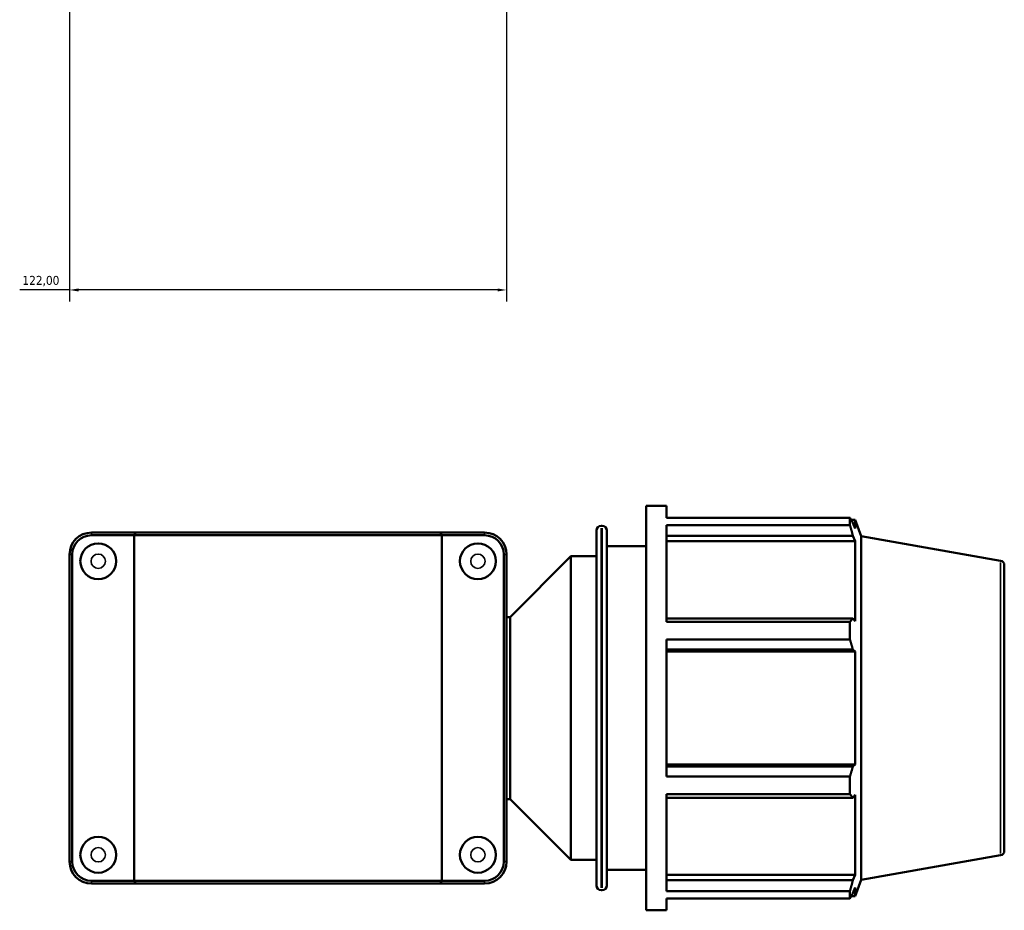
# Model space of a CAD drawing. Header units: millimetres. Extents: x 0 to 1053, y -24 to 1487.
# Tile 6 of 8: x 321 to 596, y 806 to 1054. Entities that reach past the tile are written whole.
import ezdxf

# ---------------------------------------------------------------- set-up
doc = ezdxf.new("R2010")
doc.units = ezdxf.units.MM
for name, color, linetype, lineweight in [('Dimension (ISO)', 7, 'Continuous', 25), ('Visible (ISO)', 7, 'Continuous', 50), ('Visible Narrow (ISO)', 7, 'Continuous', 35)]:
    doc.layers.add(name, color=color, linetype=linetype, lineweight=lineweight)
doc.styles.add('Note Text (ISO)', font='tahoma.ttf')
doc.dimstyles.new('Default (ISO)', dxfattribs={"dimtxt": 2.5, "dimasz": 2.5, "dimexe": 3.175, "dimexo": 0, "dimgap": 0.762, "dimtad": 1, "dimrnd": 1e-08, "dimzin": 0, "dimtxsty": 'Note Text (ISO)', "dimcen": 0.09, "dimdle": 10, "dimclrd": 256, "dimclre": 256, "dimclrt": 256, "dimazin": 0, "dimtfac": 1.40208, "dimtmove": 0, "dimatfit": 3, "dimfxl": 1, "dimtolj": 1, "dimtzin": 0, "dimlwd": -1, "dimlwe": -1, "dimarcsym": 0})

# ---------------------------------------------------------------- blocks, each defined once
blk = doc.blocks.new('*D13')
at = {"layer": 'Defpoints', "color": 0, "transparency": 16777216}
for p in [(334.78, 1108.77), (456.78, 1108.77), (334.78, 978.77)]:
    blk.add_point(p, dxfattribs=at)
at = {"layer": 'Dimension (ISO)', "transparency": 16777216}
for p, q in [((334.78, 1108.77), (334.78, 975.59)), ((456.78, 1108.77), (456.78, 975.59)), ((334.78, 978.77), (320.85, 978.77)), ((454.28, 978.77), (337.28, 978.77))]:
    blk.add_line(p, q, dxfattribs=at)
for points in [[(337.28, 979.19), (337.28, 978.35), (334.78, 978.77)], [(454.28, 979.19), (454.28, 978.35), (456.78, 978.77)]]:
    blk.add_solid(points, dxfattribs=at)
at = {"layer": 'Dimension (ISO)', "color": 232, "true_color": 0xca0064, "transparency": 16777216, "insert": (321.61, 982.7), "char_height": 2.5, "attachment_point": 1, "style": 'Note Text (ISO)'}
blk.add_mtext('\\A1;122,00', dxfattribs=at)

msp = doc.modelspace()

# ---------------------------------------------------------------- linework, layer by layer
at = {"layer": 'Visible (ISO)'}
for p, q in [((495.781, 805.501), (495.781, 918.501)), ((495.781, 918.501), (501.431, 918.501)), ((501.431, 915.163), (501.431, 918.501)), ((483.184, 912.851), (483.521, 912.851)), ((501.431, 915.163), (552.689, 915.163)), ((501.431, 886.064), (501.431, 913.12)), ((552.689, 913.12), (501.431, 913.12)), ((552.689, 913.12), (552.689, 915.163)), ((553.047, 914.546), (554.128, 914.546)), ((554.128, 912.114), (553.511, 913.73)), ((554.128, 912.114), (554.128, 914.546)), ((555.781, 910.004), (554.128, 914.546)), ((353.313, 911.001), (340.881, 911.001)), ((340.881, 910.251), (352.82, 910.251)), ((438.743, 910.251), (352.82, 910.251)), ((352.82, 813.751), (352.82, 910.251)), ((353.313, 911.001), (438.249, 911.001)), ((450.681, 911.001), (438.249, 911.001)), ((438.743, 910.251), (450.681, 910.251)), ((438.743, 813.751), (438.743, 910.251)), ((481.924, 812.411), (481.924, 911.591)), ((484.781, 911.591), (484.781, 812.411)), ((501.431, 910.112), (553.511, 910.112)), ((553.511, 910.112), (554.128, 908.609)), ((501.431, 908.609), (554.128, 908.609)), ((554.128, 886.263), (554.128, 908.609)), ((555.781, 813.998), (555.781, 910.004)), ((594.74, 903.134), (555.781, 910.004)), ((334.781, 904.901), (334.781, 819.101)), ((335.531, 819.101), (335.531, 904.901)), ((456.031, 904.901), (456.031, 819.101)), ((456.781, 819.101), (456.781, 904.901)), ((484.781, 907.201), (495.781, 907.201)), ((457.831, 887.426), (474.781, 904.376)), ((474.781, 819.626), (474.781, 904.376)), ((474.781, 904.376), (481.924, 904.376)), ((595.781, 901.894), (595.781, 822.108)), ((456.781, 887.426), (457.831, 887.426)), ((457.831, 836.576), (457.831, 887.426)), ((553.511, 887.046), (501.431, 887.046)), ((501.431, 886.064), (552.689, 886.064)), ((552.689, 881.132), (552.689, 886.064)), ((554.128, 886.263), (553.511, 887.046)), ((501.431, 842.87), (501.431, 881.132)), ((552.689, 881.132), (501.431, 881.132)), ((501.431, 878.311), (553.511, 878.311)), ((501.431, 877.801), (554.128, 877.801)), ((553.511, 878.311), (554.128, 877.801)), ((554.128, 846.2), (554.128, 877.801)), ((501.431, 846.2), (554.128, 846.2)), ((553.511, 845.691), (501.431, 845.691)), ((554.128, 846.2), (553.511, 845.691)), ((501.431, 842.87), (552.689, 842.87)), ((552.689, 837.937), (552.689, 842.87)), ((456.781, 836.576), (457.831, 836.576)), ((457.831, 836.576), (474.781, 819.626)), ((501.431, 810.881), (501.431, 837.937)), ((552.689, 837.937), (501.431, 837.937)), ((501.431, 836.956), (553.511, 836.956)), ((553.511, 836.956), (554.128, 837.738)), ((554.128, 815.393), (554.128, 837.738)), ((474.781, 819.626), (481.924, 819.626)), ((594.74, 820.867), (555.781, 813.998)), ((484.781, 816.801), (495.781, 816.801)), ((501.431, 815.393), (554.128, 815.393)), ((553.511, 813.889), (501.431, 813.889)), ((554.128, 815.393), (553.511, 813.889)), ((555.781, 813.998), (554.128, 809.456)), ((352.82, 813.751), (340.881, 813.751)), ((340.881, 813.001), (353.313, 813.001)), ((352.82, 813.751), (438.743, 813.751)), ((438.249, 813.001), (353.313, 813.001)), ((438.249, 813.001), (450.681, 813.001)), ((450.681, 813.751), (438.743, 813.751)), ((483.184, 811.151), (483.521, 811.151)), ((553.511, 810.271), (554.128, 811.888)), ((554.128, 809.456), (554.128, 811.888)), ((501.431, 810.881), (552.689, 810.881)), ((501.431, 805.501), (501.431, 808.838)), ((552.689, 808.838), (501.431, 808.838)), ((552.689, 808.838), (552.689, 810.881)), ((553.047, 809.456), (554.128, 809.456)), ((495.781, 805.501), (501.431, 805.501))]:
    msp.add_line(p, q, dxfattribs=at)
for centre in [(342.781, 903.001), (448.781, 903.001), (342.781, 821.001), (448.781, 821.001)]:
    msp.add_circle(centre, 5, dxfattribs=at)
for centre, radius, start, end in [((483.184, 911.591), 1.26, 90, 180), ((483.521, 911.591), 1.26, 0, 90), ((340.881, 904.901), 6.1, 90, 180), ((340.881, 904.901), 5.35, 90, 180), ((450.681, 904.901), 6.1, 0, 90), ((450.681, 904.901), 5.35, 0, 90), ((594.521, 901.894), 1.26, 0, 80), ((594.521, 822.108), 1.26, 280, 0), ((340.881, 819.101), 6.1, 180, 270), ((340.881, 819.101), 5.35, 180, 270), ((450.681, 819.101), 6.1, 270, 0), ((450.681, 819.101), 5.35, 270, 0), ((483.184, 812.411), 1.26, 180, 270), ((483.521, 812.411), 1.26, 270, 0)]:
    msp.add_arc(centre, radius, start, end, dxfattribs=at)
for points, weights in [([(552.689, 915.163), (553.116, 914.432), (553.511, 913.73)], [1, 1.00175658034, 1.00269704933]), ([(553.511, 910.112), (553.116, 911.586), (552.689, 913.12)], [1.00269704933, 1.00175658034, 1]), ([(552.689, 886.064), (553.116, 886.565), (553.511, 887.046)], [1, 1.00175658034, 1.00269704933]), ([(553.511, 878.311), (553.116, 879.693), (552.689, 881.132)], [1.00269704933, 1.00175658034, 1]), ([(552.689, 842.87), (553.116, 844.309), (553.511, 845.691)], [1, 1.00175658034, 1.00269704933]), ([(553.511, 836.956), (553.116, 837.436), (552.689, 837.937)], [1.00269704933, 1.00175658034, 1]), ([(552.689, 810.881), (553.116, 812.416), (553.511, 813.889)], [1, 1.00175658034, 1.00269704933]), ([(553.511, 810.271), (553.116, 809.569), (552.689, 808.838)], [1.00269704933, 1.00175658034, 1])]:
    msp.add_rational_spline(points, weights, degree=2, dxfattribs=at)
for points in [[(353.313, 911.001), (353.148, 910.751), (352.983, 910.501), (352.82, 910.251)], [(438.249, 911.001), (438.414, 910.751), (438.579, 910.501), (438.743, 910.251)], [(353.313, 813.001), (353.148, 813.251), (352.983, 813.501), (352.82, 813.751)], [(438.249, 813.001), (438.414, 813.251), (438.579, 813.501), (438.743, 813.751)]]:
    msp.add_open_spline(points, degree=3, dxfattribs=at)
at = {"layer": 'Visible Narrow (ISO)'}
for p, q in [((340.881, 910.288), (340.881, 910.963)), ((450.681, 910.288), (450.681, 910.963)), ((483.184, 912.225), (483.184, 811.777)), ((483.521, 811.777), (483.521, 912.225)), ((335.494, 904.901), (334.819, 904.901)), ((456.069, 904.901), (456.744, 904.901)), ((594.74, 821.374), (594.74, 902.628)), ((335.494, 819.101), (334.819, 819.101)), ((456.069, 819.101), (456.744, 819.101)), ((340.881, 813.713), (340.881, 813.038)), ((450.681, 813.713), (450.681, 813.038))]:
    msp.add_line(p, q, dxfattribs=at)
for centre in [(342.781, 903.001), (448.781, 903.001), (342.781, 821.001), (448.781, 821.001)]:
    msp.add_circle(centre, 2, dxfattribs=at)

# ---------------------------------------------------------------- dimensions: what is measured, and where the dimension line sits
at = {"layer": 'Dimension (ISO)'}
dim = msp.add_linear_dim(base=(334.781, 978.768), p1=(456.781, 1108.768), p2=(334.781, 1108.768), dimstyle='Default (ISO)', override={"dimdec": 2, "dimtp": 0, "dimtm": 0, "dimtdec": 2, "dimtofl": 0, "dimatfit": 2}, dxfattribs=at)
dim.commit()
dim.dimension.update_dxf_attribs({"geometry": '*D13', "text_midpoint": (326.565, 978.768), "dimtype": 160})

doc.saveas('drawing.dxf')
